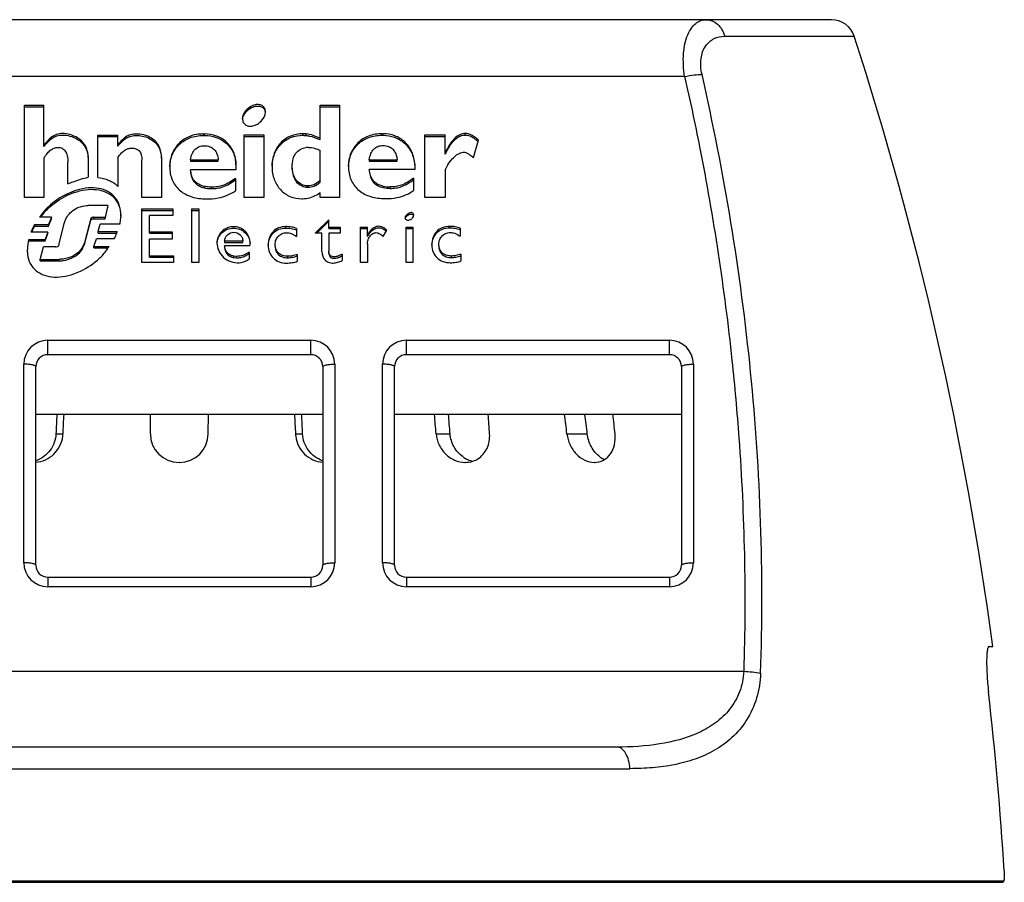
# Model space of a CAD drawing. Header units: millimetres. Extents: x 213 to 307, y 51 to 661.
# Tile 4 of 4: x 253 to 294, y 625 to 661. Entities that reach past the tile are written whole.
import ezdxf

# ---------------------------------------------------------------- set-up
doc = ezdxf.new("R2010")
doc.units = ezdxf.units.MM
doc.header["$LTSCALE"] = 46.71806
doc.layers.get('0').update_dxf_attribs({"linetype": 'CONTINUOUS'})

msp = doc.modelspace()

# ---------------------------------------------------------------- linework, layer by layer
at = {"color": 7}
for p, q in [((287.232, 660.993), (232.683, 660.993)), ((282.763, 660.302), (288.183, 660.302)), ((281.091, 658.617), (238.823, 658.617)), ((253.482, 653.566), (253.482, 657.419)), ((253.482, 657.419), (254.299, 657.419)), ((253.482, 657.357), (254.299, 657.357)), ((254.299, 655.691), (254.299, 657.419)), ((262.936, 657.296), (262.936, 657.358)), ((263.543, 657.194), (263.543, 657.256)), ((263.564, 657.141), (263.543, 657.256)), ((265.843, 655.982), (265.843, 657.415)), ((265.843, 657.415), (266.663, 657.415)), ((265.843, 657.352), (266.663, 657.352)), ((266.663, 657.415), (266.663, 653.562)), ((262.597, 656.859), (262.619, 656.739)), ((256.546, 654.399), (256.546, 656.172)), ((256.546, 656.172), (257.391, 656.172)), ((256.546, 656.11), (257.391, 656.11)), ((257.391, 655.711), (257.391, 656.172)), ((260.957, 656.218), (260.957, 656.155)), ((260.957, 656.218), (261.007, 656.218)), ((260.957, 656.155), (261.007, 656.155)), ((261.007, 656.155), (261.007, 656.218)), ((262.673, 653.562), (262.673, 656.177)), ((262.673, 656.177), (263.493, 656.177)), ((262.673, 656.115), (263.493, 656.115)), ((263.493, 656.177), (263.493, 653.562)), ((265.128, 656.161), (265.128, 656.224)), ((265.261, 656.155), (265.261, 656.218)), ((268.434, 656.229), (268.434, 656.166)), ((268.434, 656.229), (268.485, 656.229)), ((268.434, 656.166), (268.485, 656.166)), ((268.485, 656.166), (268.485, 656.229)), ((270.23, 653.562), (270.23, 656.177)), ((270.23, 656.177), (271.075, 656.177)), ((270.23, 656.115), (271.075, 656.115)), ((271.075, 655.368), (271.075, 656.177)), ((271.92, 656.174), (271.92, 656.237)), ((272.264, 655.233), (272.477, 655.957)), ((254.299, 655.215), (254.299, 653.566)), ((256.148, 655.236), (256.148, 654.409)), ((257.391, 655.238), (257.391, 654.026)), ((258.395, 653.562), (258.395, 655.128)), ((259.215, 655.211), (259.215, 653.562)), ((260.429, 655.138), (260.429, 655.076)), ((260.429, 655.138), (261.589, 655.138)), ((261.589, 655.076), (261.589, 655.138)), ((265.843, 654.198), (265.843, 655.529)), ((267.904, 655.138), (267.904, 655.076)), ((267.904, 655.138), (269.067, 655.138)), ((269.067, 655.076), (269.067, 655.138)), ((255.303, 654.132), (255.303, 655.037)), ((260.429, 655.076), (261.589, 655.076)), ((262.329, 654.72), (260.429, 654.72)), ((262.329, 654.93), (262.329, 654.72)), ((267.904, 655.076), (269.067, 655.076)), ((269.807, 654.731), (267.904, 654.731)), ((269.807, 654.931), (269.807, 654.731)), ((262.304, 654.361), (262.304, 653.842)), ((269.753, 654.372), (269.753, 653.853)), ((271.075, 654.682), (271.075, 653.562)), ((261.007, 653.964), (261.007, 654.026)), ((261.3, 653.933), (261.3, 653.996)), ((265.262, 653.995), (265.262, 654.057)), ((265.342, 653.992), (265.342, 654.054)), ((268.485, 653.975), (268.485, 654.037)), ((268.777, 653.944), (268.777, 654.007)), ((254.299, 653.566), (253.482, 653.566)), ((255.554, 653.768), (255.554, 653.83)), ((257.207, 653.575), (257.207, 653.637)), ((259.215, 653.562), (258.395, 653.562)), ((263.493, 653.562), (262.673, 653.562)), ((265.843, 653.562), (265.843, 653.769)), ((266.663, 653.562), (265.843, 653.562)), ((271.075, 653.562), (270.23, 653.562)), ((254.483, 653.114), (254.483, 653.176)), ((256.971, 653.225), (256.151, 653.225)), ((256.971, 653.225), (256.865, 652.736)), ((256.865, 652.674), (256.971, 653.163)), ((258.395, 650.847), (258.395, 653.088)), ((258.395, 653.088), (259.689, 653.088)), ((259.689, 653.088), (259.689, 652.807)), ((260.483, 650.847), (260.483, 653.088)), ((260.483, 653.088), (260.769, 653.088)), ((260.769, 653.088), (260.769, 650.847)), ((254.618, 652.736), (254.116, 652.736)), ((254.618, 652.736), (254.485, 652.428)), ((254.485, 652.365), (254.618, 652.674)), ((254.618, 652.674), (254.618, 652.736)), ((256.258, 652.682), (255.989, 651.675)), ((256.282, 652.644), (256.282, 652.707)), ((256.389, 652.736), (256.389, 652.674)), ((256.389, 652.736), (256.865, 652.736)), ((256.389, 652.674), (256.865, 652.674)), ((256.865, 652.674), (256.865, 652.736)), ((257.515, 652.794), (257.515, 652.757)), ((258.395, 653.026), (259.689, 653.026)), ((258.713, 652.069), (258.713, 652.807)), ((259.689, 652.807), (258.713, 652.807)), ((260.483, 653.026), (260.769, 653.026)), ((269.404, 652.725), (269.41, 652.69)), ((269.543, 652.836), (269.543, 652.898)), ((269.761, 652.827), (269.753, 652.87)), ((253.906, 652.428), (253.906, 652.365)), ((253.906, 652.428), (254.485, 652.428)), ((253.906, 652.365), (254.485, 652.365)), ((254.485, 652.365), (254.485, 652.428)), ((254.932, 651.624), (255.145, 652.477)), ((255.989, 651.613), (256.258, 652.62)), ((256.571, 652.139), (256.652, 652.447)), ((257.471, 652.447), (256.652, 652.447)), ((264.417, 652.284), (264.417, 652.346)), ((264.865, 652.269), (264.865, 651.934)), ((266.213, 652.635), (265.659, 652.09)), ((265.69, 652.058), (266.213, 652.573)), ((266.213, 652.264), (266.213, 652.635)), ((266.213, 652.326), (266.69, 652.326)), ((266.213, 652.264), (266.69, 652.264)), ((266.69, 652.326), (266.69, 652.067)), ((267.536, 650.847), (267.536, 652.326)), ((267.536, 652.326), (267.834, 652.326)), ((267.536, 652.264), (267.834, 652.264)), ((267.834, 651.928), (267.834, 652.326)), ((269.44, 650.847), (269.44, 652.326)), ((269.44, 652.326), (269.726, 652.326)), ((269.44, 652.264), (269.726, 652.264)), ((269.726, 652.326), (269.726, 650.847)), ((271.259, 652.294), (271.259, 652.357)), ((271.71, 652.28), (271.71, 651.944)), ((254.457, 652.117), (253.746, 652.117)), ((254.457, 652.117), (254.351, 651.807)), ((254.351, 651.745), (254.457, 652.055)), ((254.457, 652.055), (254.457, 652.117)), ((256.386, 651.518), (256.491, 651.829)), ((257.232, 651.829), (256.491, 651.829)), ((256.571, 652.077), (256.571, 652.139)), ((256.571, 652.139), (257.366, 652.139)), ((256.571, 652.077), (257.345, 652.077)), ((258.713, 652.131), (259.663, 652.131)), ((258.713, 652.069), (259.663, 652.069)), ((259.663, 652.131), (259.663, 651.822)), ((265.659, 652.067), (265.659, 652.09)), ((265.925, 652.067), (265.659, 652.067)), ((265.925, 651.289), (265.925, 652.067)), ((266.213, 652.067), (266.213, 651.314)), ((266.69, 652.067), (266.213, 652.067)), ((268.485, 651.939), (268.644, 652.197)), ((253.66, 651.807), (254.351, 651.807)), ((253.66, 651.745), (254.351, 651.745)), ((254.138, 650.978), (254.273, 651.498)), ((254.775, 651.498), (254.273, 651.498)), ((254.351, 651.745), (254.351, 651.807)), ((255.989, 651.675), (255.989, 651.613)), ((256.386, 651.456), (256.386, 651.518)), ((256.386, 651.518), (257.021, 651.518)), ((256.386, 651.456), (256.98, 651.456)), ((258.713, 651.065), (258.713, 651.822)), ((259.663, 651.822), (258.713, 651.822)), ((262.91, 651.542), (261.852, 651.542)), ((261.854, 651.75), (261.854, 651.687)), ((261.854, 651.75), (262.617, 651.75)), ((261.854, 651.687), (262.617, 651.687)), ((262.617, 651.687), (262.617, 651.75)), ((267.823, 651.627), (267.823, 650.847)), ((253.608, 651.282), (253.608, 651.392)), ((255.553, 651.079), (255.553, 651.142)), ((258.713, 651.127), (259.717, 651.127)), ((258.713, 651.065), (259.717, 651.065)), ((259.717, 651.127), (259.717, 650.847)), ((262.237, 651.05), (262.237, 651.112)), ((262.354, 651.103), (262.237, 651.112)), ((262.237, 651.05), (262.354, 651.041)), ((262.354, 651.041), (262.354, 651.103)), ((262.885, 651.282), (262.885, 651.001)), ((264.496, 651.044), (264.496, 651.106)), ((264.89, 651.185), (264.89, 650.899)), ((266.769, 651.188), (266.769, 650.929)), ((271.339, 651.054), (271.339, 651.117)), ((271.736, 651.195), (271.736, 650.909)), ((254.138, 650.916), (254.138, 650.978)), ((254.138, 650.978), (254.933, 650.978)), ((254.138, 650.916), (254.933, 650.916)), ((254.933, 650.916), (254.933, 650.978)), ((259.717, 650.847), (258.395, 650.847)), ((260.769, 650.847), (260.483, 650.847)), ((267.823, 650.847), (267.536, 650.847)), ((269.726, 650.847), (269.44, 650.847)), ((254.457, 646.993), (254.457, 647.597)), ((254.457, 647.597), (265.457, 647.597)), ((265.457, 646.993), (265.457, 647.597)), ((269.457, 646.993), (269.457, 647.597)), ((269.457, 647.597), (280.457, 647.597)), ((280.457, 646.993), (280.457, 647.597)), ((265.457, 646.993), (254.457, 646.993)), ((280.457, 646.993), (269.457, 646.993)), ((253.457, 638.297), (253.457, 646.597)), ((253.957, 638.193), (253.957, 646.493)), ((265.957, 646.493), (265.957, 638.193)), ((266.457, 646.597), (266.457, 638.297)), ((268.457, 638.297), (268.457, 646.597)), ((268.957, 638.193), (268.957, 646.493)), ((280.957, 646.493), (280.957, 638.193)), ((281.457, 646.597), (281.457, 638.297)), ((265.957, 644.493), (253.957, 644.493)), ((258.74, 644.493), (258.747, 643.683)), ((261.168, 643.683), (261.175, 644.493)), ((280.957, 644.493), (268.957, 644.493)), ((254.799, 643.683), (255.098, 643.683)), ((264.816, 643.683), (265.115, 643.683)), ((270.7, 643.683), (271.285, 643.683)), ((276.17, 643.683), (277.02, 643.683)), ((259.968, 642.493), (259.947, 642.493)), ((271.925, 642.493), (271.906, 642.493)), ((277.327, 642.493), (277.31, 642.493)), ((254.457, 637.693), (254.457, 637.297)), ((254.457, 637.693), (265.457, 637.693)), ((265.457, 637.693), (265.457, 637.297)), ((269.457, 637.693), (269.457, 637.297)), ((269.457, 637.693), (280.457, 637.693)), ((280.457, 637.693), (280.457, 637.297)), ((265.457, 637.297), (254.457, 637.297)), ((280.457, 637.297), (269.457, 637.297)), ((293.813, 634.793), (293.978, 634.793)), ((236.353, 633.762), (283.562, 633.762)), ((278.259, 630.593), (241.655, 630.593)), ((241.113, 629.691), (278.801, 629.691)), ((294.435, 624.993), (225.479, 624.993)), ((225.518, 624.943), (294.396, 624.943))]:
    msp.add_line(p, q, dxfattribs=at)
for centre, radius, start, end in [((287.232, 659.993), 1, 17.9571, 90), ((149.771, 615.443), 145.5, 7.64245, 17.95712), ((263.26, 657.085), 0.304, 10.5146, 21.105), ((263.742, 651.205), 5.219, 66.2591, 66.5167), ((258.861, 652.022), 5.854, 140.7462, 141.199), ((261.019, 652.655), 4.743, 139.3536, 139.8985), ((265.367, 654.776), 0.88, 90.0738, 96.9227), ((274.887, 653.532), 4.231, 153.5326, 154.2722), ((268.78, 655.436), 1.43, 258.111, 269.9149), ((268.78, 655.374), 1.43, 258.111, 269.9149), ((256.553, 651.05), 2.929, 142.4393, 144.8239), ((256.6, 652.757), 0.915, 358.424, 359.9932), ((269.785, 652.425), 0.476, 126.3495, 129.369), ((269.66, 652.774), 0.0995, 20.1567, 27.4024), ((266.727, 645.644), 14.505, 152.1179, 153.496), ((266.73, 645.581), 14.508, 152.1179, 153.0366), ((266.723, 645.584), 14.5, 153.0366, 153.2202), ((262.202, 651.663), 0.669, 158.0787, 169.2629), ((263.641, 648.508), 3.896, 71.6852, 71.9455), ((268.323, 651.641), 0.497, 143.6284, 149.8365), ((268.402, 651.749), 0.576, 128.8797, 132.9828), ((270.493, 648.54), 3.874, 71.6883, 71.9496), ((255.31, 651.391), 1.701, 165.8515, 179.9684), ((262.2, 651.665), 0.666, 169.3251, 179.9864), ((262.199, 651.665), 0.665, 180.0026, 186.1739), ((262.256, 651.665), 0.666, 349.3251, 359.9864), ((266.097, 652.445), 1.481, 293.9608, 296.9809), ((254.457, 646.597), 1, 90.0057, 179.9942), ((265.457, 646.597), 1, 0.0053, 89.994), ((269.457, 646.597), 1, 90.0057, 179.9942), ((280.457, 646.597), 1, 0.0053, 89.994), ((254.457, 646.493), 0.5, 90, 180), ((265.457, 646.493), 0.5, 0, 90), ((269.457, 646.493), 0.5, 90, 180), ((280.457, 646.493), 0.5, 0, 90), ((-85.452, 613.487), 357.43, 4.8462, 4.97688), ((-88.58, 613.471), 361.131, 4.79886, 4.92836), ((-82.263, 619.295), 356.035, 3.92772, 4.05875), ((29.102, 614.371), 248.8, 6.7659, 6.95429), ((27.403, 614.37), 251.333, 6.69764, 6.88435), ((31.951, 618.044), 247.563, 5.94461, 6.13364), ((253.88, 643.741), 1.219, 352.5379, 357.2592), ((259.947, 643.693), 1.2, 180.5, 270), ((259.968, 643.693), 1.2, 270, 359.5), ((266.034, 643.741), 1.219, 182.7407, 187.4664), ((272.55, 643.712), 1.23, 233.9473, 241.7725), ((254.457, 638.297), 1, 180.0056, 269.9937), ((265.457, 638.297), 1, 270.0062, 359.9933), ((269.457, 638.297), 1, 180.0056, 269.9937), ((280.457, 638.297), 1, 270.0062, 359.9933), ((254.457, 638.193), 0.5, 180, 270), ((265.457, 638.193), 0.5, 270, 360), ((269.457, 638.193), 0.5, 180, 270), ((280.457, 638.193), 0.5, 270, 360), ((152.195, 616.746), 142.523, 3.48794, 6.50714)]:
    msp.add_arc(centre, radius, start, end, dxfattribs=at)
for points, knots in [([(281.091, 658.617), (281.042, 658.939), (281.006, 659.532), (281.138, 660.228), (281.355, 660.636), (281.543, 660.842), (281.76, 660.967), (281.918, 660.993), (281.995, 660.993)], [0, 0, 0, 0, 0.346489, 0.626502, 0.738264, 0.833918, 0.918831, 1, 1, 1, 1]), ([(281.995, 660.993), (282.077, 660.993), (282.253, 660.959), (282.568, 660.757), (282.714, 660.489), (282.763, 660.302)], [0, 0, 0, 0, 0.225301, 0.473149, 1, 1, 1, 1]), ([(281.818, 658.707), (281.768, 658.925), (281.731, 659.341), (281.917, 659.897), (282.301, 660.238), (282.613, 660.302), (282.763, 660.302)], [0, 0, 0, 0, 0.313539, 0.571889, 0.79013, 1, 1, 1, 1]), ([(281.091, 658.617), (281.223, 658.646), (281.464, 658.688), (281.708, 658.709), (281.818, 658.707)], [0, 0, 0, 0, 0.550674, 1, 1, 1, 1]), ([(281.091, 658.617), (281.314, 657.639), (282.149, 653.717), (282.753, 649.745), (283.07, 646.755)], [0, 0, 0, 0, 0.25011, 1, 1, 1, 1]), ([(284.268, 633.679), (284.342, 635.778), (284.34, 639.982), (283.919, 646.274), (283.092, 652.528), (282.281, 656.656), (281.818, 658.707)], [0, 0, 0, 0, 0.249863, 0.499801, 0.749848, 1, 1, 1, 1]), ([(262.936, 657.358), (262.84, 657.301), (262.679, 657.161), (262.597, 656.955), (262.597, 656.859)], [0, 0, 0, 0, 0.538739, 1, 1, 1, 1]), ([(262.602, 656.857), (262.608, 656.899), (262.666, 657.079), (262.812, 657.222), (262.936, 657.296)], [0, 0, 0, 0, 0.227279, 1, 1, 1, 1]), ([(263.543, 657.256), (263.525, 657.304), (263.461, 657.393), (263.303, 657.456), (263.118, 657.445), (262.997, 657.394), (262.936, 657.358)], [0, 0, 0, 0, 0.220901, 0.444241, 0.698936, 1, 1, 1, 1]), ([(262.936, 657.296), (262.997, 657.331), (263.118, 657.383), (263.303, 657.394), (263.461, 657.331), (263.525, 657.242), (263.543, 657.194)], [0, 0, 0, 0, 0.301064, 0.555759, 0.779099, 1, 1, 1, 1]), ([(263.229, 656.634), (263.277, 656.663), (263.44, 656.787), (263.564, 656.99), (263.564, 657.141)], [0, 0, 0, 0, 0.268515, 1, 1, 1, 1]), ([(262.619, 656.739), (262.637, 656.691), (262.702, 656.601), (262.86, 656.537), (263.047, 656.547), (263.168, 656.599), (263.229, 656.634)], [0, 0, 0, 0, 0.222215, 0.446058, 0.700371, 1, 1, 1, 1]), ([(256.148, 655.236), (256.148, 655.39), (256.091, 655.685), (255.816, 656.007), (255.485, 656.177), (255.166, 656.246), (254.883, 656.23), (254.652, 656.123), (254.465, 655.955), (254.355, 655.823), (254.299, 655.753)], [0, 0, 0, 0, 0.179902, 0.333135, 0.477055, 0.605668, 0.709219, 0.800842, 0.895274, 1, 1, 1, 1]), ([(254.328, 655.727), (254.382, 655.793), (254.488, 655.917), (254.672, 656.073), (254.898, 656.169), (255.171, 656.182), (255.48, 656.116), (255.799, 655.955), (256.07, 655.656), (256.139, 655.38), (256.147, 655.234)], [0, 0, 0, 0, 0.103657, 0.19787, 0.290375, 0.395442, 0.525092, 0.669723, 0.823148, 1, 1, 1, 1]), ([(259.215, 655.211), (259.215, 655.374), (259.167, 655.677), (258.896, 656.009), (258.567, 656.167), (258.256, 656.222), (257.983, 656.215), (257.755, 656.128), (257.563, 655.972), (257.45, 655.844), (257.391, 655.773)], [0, 0, 0, 0, 0.191426, 0.343925, 0.483945, 0.610455, 0.712139, 0.799982, 0.891683, 1, 1, 1, 1]), ([(257.42, 655.745), (257.437, 655.765), (257.501, 655.837), (257.568, 655.907), (257.621, 655.953)], [0, 0, 0, 0, 0.269789, 1, 1, 1, 1]), ([(257.621, 655.953), (257.669, 655.995), (257.772, 656.071), (257.956, 656.142), (258.173, 656.161), (258.519, 656.125), (258.902, 655.963), (259.162, 655.593), (259.208, 655.345), (259.214, 655.21)], [0, 0, 0, 0, 0.088738, 0.175121, 0.271331, 0.388091, 0.659252, 0.812863, 1, 1, 1, 1]), ([(260.957, 656.218), (260.766, 656.218), (260.395, 656.157), (259.925, 655.861), (259.621, 655.401), (259.558, 655.035), (259.558, 654.848)], [0, 0, 0, 0, 0.262613, 0.503687, 0.742685, 1, 1, 1, 1]), ([(259.559, 654.843), (259.565, 655.023), (259.639, 655.376), (259.946, 655.815), (260.407, 656.097), (260.77, 656.155), (260.957, 656.155)], [0, 0, 0, 0, 0.255462, 0.494497, 0.736496, 1, 1, 1, 1]), ([(262.329, 654.93), (262.329, 655.114), (262.266, 655.47), (261.959, 655.902), (261.517, 656.162), (261.178, 656.218), (261.007, 656.218)], [0, 0, 0, 0, 0.269095, 0.511051, 0.750295, 1, 1, 1, 1]), ([(261.007, 656.155), (261.174, 656.155), (261.504, 656.103), (261.938, 655.856), (262.247, 655.447), (262.321, 655.105), (262.328, 654.929)], [0, 0, 0, 0, 0.250921, 0.491373, 0.73354, 1, 1, 1, 1]), ([(265.128, 656.224), (264.949, 656.224), (264.6, 656.162), (264.165, 655.861), (263.891, 655.401), (263.836, 655.04), (263.836, 654.854)], [0, 0, 0, 0, 0.254839, 0.491689, 0.733616, 1, 1, 1, 1]), ([(263.837, 654.853), (263.843, 655.033), (263.908, 655.379), (264.185, 655.817), (264.613, 656.103), (264.954, 656.161), (265.128, 656.161)], [0, 0, 0, 0, 0.264319, 0.50608, 0.743947, 1, 1, 1, 1]), ([(265.261, 656.218), (265.228, 656.221), (265.184, 656.224), (265.139, 656.224), (265.128, 656.224)], [0, 0, 0, 0, 0.740336, 1, 1, 1, 1]), ([(265.128, 656.161), (265.139, 656.161), (265.184, 656.161), (265.228, 656.159), (265.261, 656.155)], [0, 0, 0, 0, 0.259664, 1, 1, 1, 1]), ([(265.843, 656.045), (265.749, 656.086), (265.561, 656.163), (265.361, 656.207), (265.261, 656.218)], [0, 0, 0, 0, 0.505819, 1, 1, 1, 1]), ([(265.261, 656.155), (265.31, 656.15), (265.503, 656.12), (265.688, 656.05), (265.822, 655.992)], [0, 0, 0, 0, 0.250783, 1, 1, 1, 1]), ([(268.434, 656.229), (268.243, 656.229), (267.871, 656.168), (267.4, 655.872), (267.095, 655.412), (267.032, 655.046), (267.032, 654.859)], [0, 0, 0, 0, 0.263115, 0.504233, 0.743002, 1, 1, 1, 1]), ([(267.033, 654.854), (267.039, 655.035), (267.112, 655.387), (267.42, 655.827), (267.884, 656.108), (268.247, 656.166), (268.434, 656.166)], [0, 0, 0, 0, 0.25514, 0.493948, 0.735996, 1, 1, 1, 1]), ([(269.807, 654.931), (269.798, 655.118), (269.721, 655.473), (269.416, 655.905), (268.984, 656.172), (268.652, 656.229), (268.485, 656.229)], [0, 0, 0, 0, 0.273516, 0.518506, 0.755788, 1, 1, 1, 1]), ([(268.485, 656.166), (268.648, 656.166), (268.971, 656.112), (269.395, 655.859), (269.702, 655.449), (269.787, 655.109), (269.803, 654.93)], [0, 0, 0, 0, 0.245448, 0.483805, 0.728829, 1, 1, 1, 1]), ([(271.92, 656.237), (271.842, 656.237), (271.674, 656.2), (271.452, 656.032), (271.249, 655.768), (271.134, 655.553), (271.075, 655.431)], [0, 0, 0, 0, 0.191619, 0.404493, 0.668249, 1, 1, 1, 1]), ([(271.099, 655.417), (271.156, 655.532), (271.269, 655.735), (271.466, 655.983), (271.683, 656.14), (271.844, 656.174), (271.92, 656.174)], [0, 0, 0, 0, 0.328608, 0.591476, 0.805661, 1, 1, 1, 1]), ([(272.477, 655.957), (272.424, 656), (272.329, 656.075), (272.19, 656.169), (272.056, 656.226), (271.965, 656.237), (271.92, 656.237)], [0, 0, 0, 0, 0.318932, 0.573542, 0.789383, 1, 1, 1, 1]), ([(271.92, 656.174), (271.982, 656.174), (272.114, 656.151), (272.227, 656.081), (272.284, 656.042)], [0, 0, 0, 0, 0.470907, 1, 1, 1, 1]), ([(272.284, 656.042), (272.297, 656.033), (272.358, 655.989), (272.417, 655.943), (272.462, 655.907)], [0, 0, 0, 0, 0.225632, 1, 1, 1, 1]), ([(254.299, 655.215), (254.344, 655.284), (254.43, 655.404), (254.57, 655.551), (254.72, 655.64), (254.828, 655.657), (254.881, 655.657)], [0, 0, 0, 0, 0.324098, 0.580595, 0.794114, 1, 1, 1, 1]), ([(254.881, 655.657), (254.94, 655.657), (255.061, 655.633), (255.206, 655.5), (255.289, 655.29), (255.303, 655.128), (255.303, 655.037)], [0, 0, 0, 0, 0.210974, 0.422302, 0.675246, 1, 1, 1, 1]), ([(257.391, 655.238), (257.438, 655.303), (257.527, 655.415), (257.673, 655.545), (257.822, 655.616), (257.923, 655.627), (257.973, 655.627)], [0, 0, 0, 0, 0.331984, 0.586412, 0.796637, 1, 1, 1, 1]), ([(257.973, 655.627), (258.028, 655.627), (258.138, 655.615), (258.358, 655.484), (258.395, 655.265), (258.395, 655.128)], [0, 0, 0, 0, 0.226271, 0.440503, 1, 1, 1, 1]), ([(260.429, 655.138), (260.442, 655.226), (260.48, 655.385), (260.605, 655.584), (260.791, 655.705), (260.934, 655.726), (261.007, 655.726)], [0, 0, 0, 0, 0.290803, 0.53392, 0.758678, 1, 1, 1, 1]), ([(261.007, 655.726), (261.086, 655.727), (261.238, 655.703), (261.429, 655.576), (261.552, 655.377), (261.583, 655.221), (261.589, 655.138)], [0, 0, 0, 0, 0.255985, 0.48845, 0.728355, 1, 1, 1, 1]), ([(264.68, 654.855), (264.68, 654.962), (264.7, 655.159), (264.815, 655.417), (265.012, 655.592), (265.177, 655.639), (265.261, 655.649)], [0, 0, 0, 0, 0.294885, 0.540584, 0.764598, 1, 1, 1, 1]), ([(265.366, 655.655), (265.45, 655.655), (265.615, 655.63), (265.772, 655.57), (265.843, 655.529)], [0, 0, 0, 0, 0.503393, 1, 1, 1, 1]), ([(267.904, 655.138), (267.915, 655.227), (267.954, 655.388), (268.08, 655.591), (268.267, 655.715), (268.412, 655.738), (268.485, 655.738)], [0, 0, 0, 0, 0.290782, 0.535006, 0.760409, 1, 1, 1, 1]), ([(268.485, 655.738), (268.564, 655.738), (268.718, 655.714), (268.91, 655.583), (269.031, 655.381), (269.061, 655.222), (269.067, 655.138)], [0, 0, 0, 0, 0.255485, 0.487789, 0.728129, 1, 1, 1, 1]), ([(271.075, 654.682), (271.118, 654.792), (271.215, 654.987), (271.4, 655.219), (271.585, 655.368), (271.747, 655.448), (271.89, 655.47), (272.01, 655.419), (272.125, 655.331), (272.213, 655.267), (272.264, 655.233)], [0, 0, 0, 0, 0.218695, 0.39861, 0.543544, 0.653375, 0.730777, 0.800672, 0.886469, 1, 1, 1, 1]), ([(259.558, 654.848), (259.558, 654.663), (259.618, 654.302), (259.934, 653.852), (260.424, 653.574), (260.805, 653.513), (261.007, 653.507)], [0, 0, 0, 0, 0.252022, 0.483362, 0.724738, 1, 1, 1, 1]), ([(261.007, 654.026), (260.925, 654.043), (260.77, 654.097), (260.581, 654.252), (260.463, 654.469), (260.434, 654.633), (260.429, 654.72)], [0, 0, 0, 0, 0.258392, 0.494336, 0.733564, 1, 1, 1, 1]), ([(263.836, 654.854), (263.836, 654.672), (263.892, 654.32), (264.16, 653.872), (264.575, 653.575), (264.909, 653.51), (265.078, 653.51)], [0, 0, 0, 0, 0.26843, 0.513642, 0.751234, 1, 1, 1, 1]), ([(265.262, 654.057), (265.179, 654.068), (265.015, 654.119), (264.82, 654.296), (264.702, 654.554), (264.68, 654.75), (264.68, 654.855)], [0, 0, 0, 0, 0.232576, 0.460061, 0.708909, 1, 1, 1, 1]), ([(264.68, 654.793), (264.68, 654.688), (264.702, 654.491), (264.82, 654.234), (265.015, 654.056), (265.179, 654.005), (265.262, 653.995)], [0, 0, 0, 0, 0.291091, 0.539939, 0.767424, 1, 1, 1, 1]), ([(267.032, 654.859), (267.032, 654.674), (267.092, 654.313), (267.408, 653.863), (267.9, 653.585), (268.283, 653.525), (268.485, 653.518)], [0, 0, 0, 0, 0.251635, 0.482739, 0.72423, 1, 1, 1, 1]), ([(268.485, 654.037), (268.403, 654.055), (268.247, 654.109), (268.058, 654.263), (267.938, 654.48), (267.909, 654.645), (267.904, 654.731)], [0, 0, 0, 0, 0.25837, 0.494708, 0.734006, 1, 1, 1, 1]), ([(255.303, 654.132), (255.375, 654.165), (255.649, 654.28), (255.935, 654.362), (256.148, 654.409)], [0, 0, 0, 0, 0.265446, 1, 1, 1, 1]), ([(256.546, 654.399), (256.705, 654.383), (257.009, 654.303), (257.29, 654.141), (257.391, 654.026)], [0, 0, 0, 0, 0.511393, 1, 1, 1, 1]), ([(260.429, 654.658), (260.434, 654.571), (260.463, 654.406), (260.581, 654.19), (260.77, 654.035), (260.925, 653.981), (261.007, 653.964)], [0, 0, 0, 0, 0.266436, 0.505664, 0.741608, 1, 1, 1, 1]), ([(262.304, 654.361), (262.143, 654.244), (261.9, 654.092), (261.546, 654.004), (261.382, 653.995), (261.3, 653.996)], [0, 0, 0, 0, 0.549552, 0.773236, 1, 1, 1, 1]), ([(267.904, 654.669), (267.909, 654.582), (267.938, 654.417), (268.058, 654.201), (268.247, 654.046), (268.403, 653.992), (268.485, 653.975)], [0, 0, 0, 0, 0.265994, 0.505292, 0.74163, 1, 1, 1, 1]), ([(269.753, 654.372), (269.602, 654.254), (269.368, 654.101), (269.022, 654.015), (268.86, 654.007), (268.777, 654.007)], [0, 0, 0, 0, 0.542115, 0.76826, 1, 1, 1, 1]), ([(268.777, 653.944), (268.86, 653.944), (269.022, 653.953), (269.368, 654.039), (269.602, 654.192), (269.753, 654.309)], [0, 0, 0, 0, 0.23174, 0.457885, 1, 1, 1, 1]), ([(257.207, 653.637), (257.115, 653.729), (256.885, 653.879), (256.474, 653.978), (256.017, 653.964), (255.709, 653.885), (255.554, 653.83)], [0, 0, 0, 0, 0.222729, 0.458574, 0.716967, 1, 1, 1, 1]), ([(255.554, 653.768), (255.709, 653.823), (256.017, 653.901), (256.474, 653.916), (256.885, 653.817), (257.115, 653.666), (257.207, 653.575)], [0, 0, 0, 0, 0.283033, 0.541426, 0.777271, 1, 1, 1, 1]), ([(261.3, 653.996), (261.273, 653.996), (261.175, 653.998), (261.078, 654.011), (261.007, 654.026)], [0, 0, 0, 0, 0.267608, 1, 1, 1, 1]), ([(261.007, 653.964), (261.03, 653.959), (261.126, 653.941), (261.225, 653.933), (261.3, 653.933)], [0, 0, 0, 0, 0.235191, 1, 1, 1, 1]), ([(261.3, 653.933), (261.382, 653.933), (261.546, 653.942), (261.9, 654.03), (262.143, 654.182), (262.304, 654.298)], [0, 0, 0, 0, 0.226764, 0.450448, 1, 1, 1, 1]), ([(265.342, 654.054), (265.335, 654.054), (265.308, 654.054), (265.281, 654.055), (265.262, 654.057)], [0, 0, 0, 0, 0.262912, 1, 1, 1, 1]), ([(265.262, 653.995), (265.281, 653.993), (265.308, 653.992), (265.335, 653.992), (265.342, 653.992)], [0, 0, 0, 0, 0.737088, 1, 1, 1, 1]), ([(265.843, 654.26), (265.767, 654.196), (265.615, 654.083), (265.426, 654.054), (265.342, 654.054)], [0, 0, 0, 0, 0.539138, 1, 1, 1, 1]), ([(265.342, 653.992), (265.426, 653.992), (265.615, 654.021), (265.767, 654.134), (265.843, 654.198)], [0, 0, 0, 0, 0.460862, 1, 1, 1, 1]), ([(255.554, 653.83), (255.461, 653.797), (255.073, 653.636), (254.719, 653.394), (254.483, 653.176)], [0, 0, 0, 0, 0.235621, 1, 1, 1, 1]), ([(254.483, 653.114), (254.565, 653.189), (254.887, 653.458), (255.263, 653.665), (255.554, 653.768)], [0, 0, 0, 0, 0.265183, 1, 1, 1, 1]), ([(257.515, 652.794), (257.515, 652.951), (257.475, 653.26), (257.312, 653.533), (257.207, 653.637)], [0, 0, 0, 0, 0.513754, 1, 1, 1, 1]), ([(257.207, 653.575), (257.305, 653.477), (257.461, 653.226), (257.508, 652.94), (257.514, 652.794)], [0, 0, 0, 0, 0.488263, 1, 1, 1, 1]), ([(261.087, 653.504), (261.254, 653.504), (261.681, 653.531), (262.089, 653.698), (262.304, 653.842)], [0, 0, 0, 0, 0.393068, 1, 1, 1, 1]), ([(265.078, 653.51), (265.094, 653.51), (265.155, 653.511), (265.217, 653.516), (265.262, 653.523)], [0, 0, 0, 0, 0.254974, 1, 1, 1, 1]), ([(265.262, 653.523), (265.364, 653.538), (265.572, 653.594), (265.756, 653.704), (265.843, 653.769)], [0, 0, 0, 0, 0.487161, 1, 1, 1, 1]), ([(268.485, 653.518), (268.492, 653.518), (268.519, 653.517), (268.545, 653.515), (268.565, 653.515)], [0, 0, 0, 0, 0.264052, 1, 1, 1, 1]), ([(268.565, 653.515), (268.731, 653.515), (269.149, 653.54), (269.549, 653.707), (269.753, 653.853)], [0, 0, 0, 0, 0.398589, 1, 1, 1, 1]), ([(254.483, 653.176), (254.448, 653.145), (254.314, 653.009), (254.196, 652.856), (254.116, 652.736)], [0, 0, 0, 0, 0.244369, 1, 1, 1, 1]), ([(254.232, 652.835), (254.251, 652.86), (254.329, 652.958), (254.414, 653.051), (254.483, 653.114)], [0, 0, 0, 0, 0.254837, 1, 1, 1, 1]), ([(255.554, 653.05), (255.638, 653.106), (255.83, 653.196), (256.042, 653.225), (256.151, 653.225)], [0, 0, 0, 0, 0.478584, 1, 1, 1, 1]), ([(255.145, 652.477), (255.157, 652.53), (255.234, 652.756), (255.402, 652.949), (255.554, 653.05)], [0, 0, 0, 0, 0.232207, 1, 1, 1, 1]), ([(256.282, 652.707), (256.28, 652.704), (256.274, 652.699), (256.263, 652.694), (256.259, 652.686), (256.258, 652.682)], [0, 0, 0, 0, 0.292935, 0.623719, 1, 1, 1, 1]), ([(256.389, 652.736), (256.367, 652.736), (256.329, 652.739), (256.293, 652.719), (256.282, 652.707)], [0, 0, 0, 0, 0.555791, 1, 1, 1, 1]), ([(256.282, 652.644), (256.293, 652.657), (256.329, 652.676), (256.367, 652.674), (256.389, 652.674)], [0, 0, 0, 0, 0.444209, 1, 1, 1, 1]), ([(257.471, 652.447), (257.477, 652.471), (257.499, 652.565), (257.513, 652.661), (257.514, 652.732)], [0, 0, 0, 0, 0.257421, 1, 1, 1, 1]), ([(269.543, 652.898), (269.524, 652.886), (269.463, 652.845), (269.404, 652.777), (269.404, 652.725)], [0, 0, 0, 0, 0.309668, 1, 1, 1, 1]), ([(269.407, 652.689), (269.409, 652.695), (269.416, 652.717), (269.429, 652.737), (269.44, 652.751)], [0, 0, 0, 0, 0.236072, 1, 1, 1, 1]), ([(269.41, 652.69), (269.416, 652.672), (269.438, 652.638), (269.495, 652.616), (269.559, 652.617), (269.602, 652.63), (269.623, 652.64)], [0, 0, 0, 0, 0.230357, 0.460841, 0.717929, 1, 1, 1, 1]), ([(269.753, 652.87), (269.747, 652.888), (269.723, 652.919), (269.665, 652.936), (269.603, 652.928), (269.563, 652.91), (269.543, 652.898)], [0, 0, 0, 0, 0.229267, 0.458293, 0.716558, 1, 1, 1, 1]), ([(269.543, 652.836), (269.562, 652.847), (269.6, 652.865), (269.659, 652.873), (269.714, 652.861), (269.74, 652.835), (269.748, 652.82)], [0, 0, 0, 0, 0.283514, 0.543792, 0.775676, 1, 1, 1, 1]), ([(269.623, 652.64), (269.662, 652.659), (269.728, 652.71), (269.761, 652.79), (269.761, 652.827)], [0, 0, 0, 0, 0.542673, 1, 1, 1, 1]), ([(256.258, 652.62), (256.259, 652.623), (256.264, 652.634), (256.276, 652.638), (256.282, 652.644)], [0, 0, 0, 0, 0.272588, 1, 1, 1, 1]), ([(261.536, 651.659), (261.543, 651.742), (261.59, 651.909), (261.748, 652.114), (261.97, 652.25), (262.228, 652.297), (262.485, 652.25), (262.708, 652.114), (262.866, 651.909), (262.912, 651.742), (262.92, 651.659)], [0, 0, 0, 0, 0.123828, 0.248305, 0.373807, 0.499987, 0.626166, 0.751673, 0.876163, 1, 1, 1, 1]), ([(262.922, 651.665), (262.922, 651.743), (262.894, 651.9), (262.734, 652.175), (262.367, 652.388), (261.948, 652.32), (261.697, 652.123), (261.611, 651.986), (261.582, 651.913)], [0, 0, 0, 0, 0.124416, 0.249465, 0.498485, 0.748771, 0.874762, 1, 1, 1, 1]), ([(264.417, 652.346), (264.314, 652.346), (264.113, 652.315), (263.861, 652.147), (263.706, 651.884), (263.677, 651.678), (263.677, 651.571)], [0, 0, 0, 0, 0.25936, 0.494087, 0.732639, 1, 1, 1, 1]), ([(263.678, 651.57), (263.684, 651.67), (263.723, 651.861), (263.881, 652.102), (264.126, 652.255), (264.318, 652.284), (264.417, 652.284)], [0, 0, 0, 0, 0.263052, 0.501275, 0.7382, 1, 1, 1, 1]), ([(264.865, 652.269), (264.795, 652.293), (264.649, 652.337), (264.495, 652.346), (264.417, 652.346)], [0, 0, 0, 0, 0.486863, 1, 1, 1, 1]), ([(264.417, 652.284), (264.493, 652.284), (264.64, 652.276), (264.781, 652.234), (264.849, 652.212)], [0, 0, 0, 0, 0.516708, 1, 1, 1, 1]), ([(268.644, 652.197), (268.585, 652.244), (268.499, 652.31), (268.366, 652.357), (268.221, 652.365), (268, 652.265), (267.887, 652.095), (267.834, 651.991)], [0, 0, 0, 0, 0.223228, 0.319607, 0.416542, 0.650154, 1, 1, 1, 1]), ([(268.04, 652.198), (268.097, 652.244), (268.22, 652.307), (268.357, 652.296), (268.413, 652.277)], [0, 0, 0, 0, 0.555066, 1, 1, 1, 1]), ([(268.413, 652.277), (268.43, 652.271), (268.504, 652.24), (268.569, 652.193), (268.618, 652.155)], [0, 0, 0, 0, 0.22873, 1, 1, 1, 1]), ([(271.259, 652.357), (271.156, 652.357), (270.956, 652.325), (270.705, 652.156), (270.551, 651.894), (270.522, 651.689), (270.522, 651.582)], [0, 0, 0, 0, 0.258433, 0.493054, 0.73203, 1, 1, 1, 1]), ([(270.524, 651.581), (270.529, 651.68), (270.568, 651.871), (270.725, 652.112), (270.969, 652.265), (271.16, 652.294), (271.259, 652.294)], [0, 0, 0, 0, 0.263681, 0.502319, 0.739119, 1, 1, 1, 1]), ([(271.71, 652.28), (271.64, 652.303), (271.492, 652.348), (271.338, 652.357), (271.259, 652.357)], [0, 0, 0, 0, 0.484343, 1, 1, 1, 1]), ([(271.259, 652.294), (271.335, 652.294), (271.484, 652.286), (271.626, 652.245), (271.694, 652.223)], [0, 0, 0, 0, 0.519192, 1, 1, 1, 1]), ([(257.232, 651.829), (257.245, 651.854), (257.298, 651.954), (257.344, 652.058), (257.366, 652.139)], [0, 0, 0, 0, 0.255701, 1, 1, 1, 1]), ([(261.854, 651.75), (261.856, 651.797), (261.878, 651.893), (261.991, 652.051), (262.236, 652.149), (262.48, 652.051), (262.593, 651.893), (262.616, 651.797), (262.617, 651.75)], [0, 0, 0, 0, 0.124854, 0.250483, 0.5, 0.749518, 0.875146, 1, 1, 1, 1]), ([(263.966, 651.597), (263.966, 651.663), (263.99, 651.794), (264.096, 651.957), (264.254, 652.064), (264.38, 652.089), (264.443, 652.089)], [0, 0, 0, 0, 0.263398, 0.508896, 0.750198, 1, 1, 1, 1]), ([(264.443, 652.089), (264.508, 652.089), (264.662, 652.069), (264.794, 651.984), (264.865, 651.934)], [0, 0, 0, 0, 0.425148, 1, 1, 1, 1]), ([(267.823, 651.627), (267.823, 651.651), (267.829, 651.743), (267.86, 651.832), (267.894, 651.891)], [0, 0, 0, 0, 0.262546, 1, 1, 1, 1]), ([(267.834, 651.928), (267.839, 651.938), (267.858, 651.976), (267.88, 652.012), (267.897, 652.038)], [0, 0, 0, 0, 0.263754, 1, 1, 1, 1]), ([(267.897, 652.038), (267.906, 652.051), (267.939, 652.098), (267.978, 652.142), (268.009, 652.171)], [0, 0, 0, 0, 0.272406, 1, 1, 1, 1]), ([(267.923, 651.936), (267.957, 651.982), (268.037, 652.059), (268.145, 652.094), (268.196, 652.094)], [0, 0, 0, 0, 0.527254, 1, 1, 1, 1]), ([(268.196, 652.094), (268.219, 652.094), (268.27, 652.081), (268.37, 652.034), (268.442, 651.981), (268.485, 651.939)], [0, 0, 0, 0, 0.206458, 0.460634, 1, 1, 1, 1]), ([(270.812, 651.607), (270.812, 651.674), (270.835, 651.804), (270.94, 651.967), (271.098, 652.075), (271.224, 652.099), (271.288, 652.099)], [0, 0, 0, 0, 0.263172, 0.507968, 0.748772, 1, 1, 1, 1]), ([(271.288, 652.099), (271.352, 652.099), (271.506, 652.078), (271.638, 651.994), (271.71, 651.944)], [0, 0, 0, 0, 0.4202, 1, 1, 1, 1]), ([(254.775, 651.498), (254.788, 651.498), (254.836, 651.503), (254.882, 651.524), (254.908, 651.546)], [0, 0, 0, 0, 0.276894, 1, 1, 1, 1]), ([(254.908, 651.546), (254.92, 651.556), (254.933, 651.584), (254.929, 651.612), (254.932, 651.624)], [0, 0, 0, 0, 0.532089, 1, 1, 1, 1]), ([(255.989, 651.675), (255.961, 651.571), (255.848, 651.358), (255.663, 651.204), (255.553, 651.142)], [0, 0, 0, 0, 0.459108, 1, 1, 1, 1]), ([(255.553, 651.079), (255.663, 651.142), (255.848, 651.296), (255.961, 651.509), (255.989, 651.613)], [0, 0, 0, 0, 0.540892, 1, 1, 1, 1]), ([(256.625, 651.027), (256.665, 651.064), (256.815, 651.213), (256.941, 651.384), (257.021, 651.518)], [0, 0, 0, 0, 0.257871, 1, 1, 1, 1]), ([(261.538, 651.593), (261.55, 651.479), (261.625, 651.25), (261.866, 650.984), (262.193, 650.833), (262.436, 650.826), (262.552, 650.846)], [0, 0, 0, 0, 0.247319, 0.496454, 0.747693, 1, 1, 1, 1]), ([(262.237, 651.112), (262.185, 651.121), (262.085, 651.151), (261.961, 651.244), (261.88, 651.38), (261.857, 651.486), (261.852, 651.542)], [0, 0, 0, 0, 0.254076, 0.489144, 0.729697, 1, 1, 1, 1]), ([(261.852, 651.479), (261.857, 651.423), (261.88, 651.318), (261.961, 651.182), (262.085, 651.088), (262.185, 651.059), (262.237, 651.05)], [0, 0, 0, 0, 0.270303, 0.510856, 0.745924, 1, 1, 1, 1]), ([(263.677, 651.571), (263.677, 651.469), (263.711, 651.268), (263.877, 651.015), (264.134, 650.854), (264.337, 650.82), (264.442, 650.82)], [0, 0, 0, 0, 0.258281, 0.497162, 0.737733, 1, 1, 1, 1]), ([(264.496, 651.106), (264.423, 651.106), (264.284, 651.124), (264.103, 651.223), (263.987, 651.391), (263.966, 651.526), (263.966, 651.597)], [0, 0, 0, 0, 0.270251, 0.507964, 0.73976, 1, 1, 1, 1]), ([(263.966, 651.534), (263.966, 651.464), (263.987, 651.328), (264.103, 651.16), (264.284, 651.062), (264.423, 651.044), (264.496, 651.044)], [0, 0, 0, 0, 0.26024, 0.492036, 0.729749, 1, 1, 1, 1]), ([(270.522, 651.582), (270.522, 651.479), (270.556, 651.28), (270.723, 651.029), (270.981, 650.87), (271.184, 650.837), (271.288, 650.837)], [0, 0, 0, 0, 0.257707, 0.495809, 0.736418, 1, 1, 1, 1]), ([(271.339, 651.117), (271.266, 651.117), (271.127, 651.134), (270.947, 651.233), (270.832, 651.401), (270.812, 651.537), (270.812, 651.607)], [0, 0, 0, 0, 0.270391, 0.507655, 0.739272, 1, 1, 1, 1]), ([(270.812, 651.545), (270.812, 651.474), (270.832, 651.339), (270.947, 651.171), (271.127, 651.072), (271.266, 651.054), (271.339, 651.054)], [0, 0, 0, 0, 0.260728, 0.492345, 0.729609, 1, 1, 1, 1]), ([(253.608, 651.282), (253.608, 651.147), (253.658, 650.881), (253.81, 650.656), (253.902, 650.566)], [0, 0, 0, 0, 0.511808, 1, 1, 1, 1]), ([(255.553, 651.142), (255.413, 651.062), (255.202, 650.992), (254.987, 650.978), (254.933, 650.978)], [0, 0, 0, 0, 0.748553, 1, 1, 1, 1]), ([(254.933, 650.916), (254.987, 650.916), (255.202, 650.93), (255.413, 651), (255.553, 651.079)], [0, 0, 0, 0, 0.251447, 1, 1, 1, 1]), ([(255.551, 650.374), (255.645, 650.407), (256.034, 650.568), (256.389, 650.809), (256.625, 651.027)], [0, 0, 0, 0, 0.235642, 1, 1, 1, 1]), ([(262.885, 651.282), (262.802, 651.226), (262.635, 651.132), (262.443, 651.103), (262.354, 651.103)], [0, 0, 0, 0, 0.528675, 1, 1, 1, 1]), ([(262.354, 651.041), (262.415, 651.041), (262.538, 651.052), (262.655, 651.093), (262.711, 651.119)], [0, 0, 0, 0, 0.494256, 1, 1, 1, 1]), ([(262.793, 651.162), (262.801, 651.166), (262.832, 651.184), (262.863, 651.204), (262.885, 651.219)], [0, 0, 0, 0, 0.241619, 1, 1, 1, 1]), ([(264.89, 651.185), (264.822, 651.162), (264.694, 651.121), (264.559, 651.106), (264.496, 651.106)], [0, 0, 0, 0, 0.532611, 1, 1, 1, 1]), ([(264.496, 651.044), (264.559, 651.044), (264.694, 651.058), (264.822, 651.099), (264.89, 651.122)], [0, 0, 0, 0, 0.467389, 1, 1, 1, 1]), ([(265.925, 651.289), (265.925, 651.228), (265.942, 651.108), (266.034, 650.949), (266.196, 650.842), (266.327, 650.823), (266.397, 650.823)], [0, 0, 0, 0, 0.247043, 0.478991, 0.71843, 1, 1, 1, 1]), ([(266.769, 651.188), (266.715, 651.161), (266.604, 651.112), (266.437, 651.072), (266.285, 651.104), (266.22, 651.209), (266.213, 651.276), (266.213, 651.314)], [0, 0, 0, 0, 0.255923, 0.50421, 0.722998, 0.841485, 1, 1, 1, 1]), ([(266.213, 651.252), (266.213, 651.199), (266.225, 651.119), (266.293, 651.052), (266.37, 651.02), (266.482, 651.021), (266.567, 651.043), (266.611, 651.058)], [0, 0, 0, 0, 0.291851, 0.403427, 0.512615, 0.746245, 1, 1, 1, 1]), ([(271.736, 651.195), (271.668, 651.172), (271.538, 651.131), (271.402, 651.117), (271.339, 651.117)], [0, 0, 0, 0, 0.532259, 1, 1, 1, 1]), ([(271.339, 651.054), (271.402, 651.054), (271.538, 651.069), (271.668, 651.11), (271.736, 651.133)], [0, 0, 0, 0, 0.467741, 1, 1, 1, 1]), ([(264.442, 650.82), (264.524, 650.82), (264.676, 650.834), (264.826, 650.868), (264.89, 650.899)], [0, 0, 0, 0, 0.536579, 1, 1, 1, 1]), ([(266.397, 650.823), (266.461, 650.823), (266.589, 650.853), (266.71, 650.899), (266.769, 650.929)], [0, 0, 0, 0, 0.489146, 1, 1, 1, 1]), ([(271.288, 650.837), (271.37, 650.837), (271.521, 650.849), (271.672, 650.88), (271.736, 650.909)], [0, 0, 0, 0, 0.536857, 1, 1, 1, 1]), ([(253.902, 650.566), (253.995, 650.476), (254.224, 650.326), (254.635, 650.227), (255.09, 650.24), (255.396, 650.319), (255.551, 650.374)], [0, 0, 0, 0, 0.223264, 0.458992, 0.7169, 1, 1, 1, 1]), ([(253.957, 646.493), (253.957, 646.51), (253.924, 646.533), (253.876, 646.551), (253.782, 646.575), (253.641, 646.592), (253.521, 646.597), (253.457, 646.597)], [0, 0, 0, 0, 0.094324, 0.185963, 0.310216, 0.637126, 1, 1, 1, 1]), ([(265.957, 646.493), (265.957, 646.51), (265.991, 646.533), (266.039, 646.551), (266.132, 646.575), (266.273, 646.592), (266.394, 646.597), (266.457, 646.597)], [0, 0, 0, 0, 0.094323, 0.185962, 0.310216, 0.637127, 1, 1, 1, 1]), ([(268.957, 646.493), (268.957, 646.51), (268.924, 646.533), (268.876, 646.551), (268.782, 646.575), (268.641, 646.592), (268.521, 646.597), (268.457, 646.597)], [0, 0, 0, 0, 0.094324, 0.185963, 0.310216, 0.637126, 1, 1, 1, 1]), ([(280.957, 646.493), (280.957, 646.51), (280.991, 646.533), (281.039, 646.551), (281.132, 646.575), (281.273, 646.592), (281.394, 646.597), (281.457, 646.597)], [0, 0, 0, 0, 0.094323, 0.185962, 0.310216, 0.637127, 1, 1, 1, 1]), ([(283.07, 646.755), (283.185, 645.676), (283.571, 641.357), (283.667, 637.011), (283.562, 633.762)], [0, 0, 0, 0, 0.250153, 1, 1, 1, 1]), ([(254.799, 643.683), (254.788, 643.442), (254.616, 642.956), (254.203, 642.646), (253.974, 642.564)], [0, 0, 0, 0, 0.498178, 1, 1, 1, 1]), ([(265.94, 642.564), (265.711, 642.646), (265.298, 642.956), (265.126, 643.442), (265.115, 643.683)], [0, 0, 0, 0, 0.501822, 1, 1, 1, 1]), ([(270.7, 643.683), (270.713, 643.527), (270.796, 643.218), (271.069, 642.828), (271.454, 642.561), (271.758, 642.493), (271.906, 642.493)], [0, 0, 0, 0, 0.254011, 0.509138, 0.759272, 1, 1, 1, 1]), ([(271.826, 642.718), (271.673, 642.829), (271.416, 643.122), (271.301, 643.495), (271.285, 643.683)], [0, 0, 0, 0, 0.499647, 1, 1, 1, 1]), ([(272.446, 642.641), (272.61, 642.744), (272.885, 643.067), (272.95, 643.479), (272.936, 643.683)], [0, 0, 0, 0, 0.486919, 1, 1, 1, 1]), ([(276.17, 643.683), (276.188, 643.527), (276.276, 643.222), (276.535, 642.834), (276.891, 642.565), (277.175, 642.493), (277.31, 642.493)], [0, 0, 0, 0, 0.264036, 0.525095, 0.772183, 1, 1, 1, 1]), ([(277.55, 642.718), (277.404, 642.831), (277.159, 643.129), (277.042, 643.495), (277.02, 643.683)], [0, 0, 0, 0, 0.493485, 1, 1, 1, 1]), ([(277.327, 642.493), (277.455, 642.493), (277.718, 642.557), (278.02, 642.838), (278.185, 643.236), (278.198, 643.533), (278.183, 643.683)], [0, 0, 0, 0, 0.232672, 0.469444, 0.724716, 1, 1, 1, 1]), ([(253.958, 642.497), (254.098, 642.507), (254.377, 642.58), (254.731, 642.824), (254.986, 643.17), (255.071, 643.444), (255.089, 643.583)], [0, 0, 0, 0, 0.249162, 0.500241, 0.751041, 1, 1, 1, 1]), ([(264.825, 643.583), (264.843, 643.444), (264.928, 643.169), (265.183, 642.824), (265.538, 642.58), (265.817, 642.507), (265.956, 642.497)], [0, 0, 0, 0, 0.248959, 0.499768, 0.750851, 1, 1, 1, 1]), ([(271.925, 642.493), (271.972, 642.493), (272.153, 642.506), (272.331, 642.569), (272.446, 642.641)], [0, 0, 0, 0, 0.253615, 1, 1, 1, 1]), ([(253.957, 638.193), (253.957, 638.211), (253.921, 638.235), (253.871, 638.253), (253.776, 638.276), (253.637, 638.293), (253.519, 638.297), (253.457, 638.297)], [0, 0, 0, 0, 0.099059, 0.194701, 0.322293, 0.648641, 1, 1, 1, 1]), ([(265.957, 638.193), (265.957, 638.211), (265.993, 638.235), (266.043, 638.253), (266.138, 638.276), (266.277, 638.293), (266.396, 638.297), (266.457, 638.297)], [0, 0, 0, 0, 0.099059, 0.194701, 0.322292, 0.648639, 1, 1, 1, 1]), ([(268.957, 638.193), (268.957, 638.211), (268.921, 638.235), (268.871, 638.253), (268.776, 638.276), (268.637, 638.293), (268.519, 638.297), (268.457, 638.297)], [0, 0, 0, 0, 0.099059, 0.194701, 0.322293, 0.648641, 1, 1, 1, 1]), ([(280.957, 638.193), (280.957, 638.211), (280.993, 638.235), (281.043, 638.253), (281.138, 638.276), (281.277, 638.293), (281.396, 638.297), (281.457, 638.297)], [0, 0, 0, 0, 0.099059, 0.194701, 0.322292, 0.648639, 1, 1, 1, 1]), ([(293.813, 634.793), (293.796, 634.793), (293.776, 634.757), (293.762, 634.709), (293.742, 634.614), (293.728, 634.459), (293.719, 634.227), (293.722, 633.944), (293.741, 633.494), (293.772, 633.141), (293.8, 632.898)], [0, 0, 0, 0, 0.025946, 0.050393, 0.083316, 0.174188, 0.296339, 0.445725, 0.617001, 1, 1, 1, 1]), ([(283.562, 633.762), (283.55, 633.469), (283.437, 632.896), (283.008, 632.152), (282.399, 631.581), (281.428, 631.027), (280.02, 630.661), (278.857, 630.593), (278.259, 630.593)], [0, 0, 0, 0, 0.128566, 0.250949, 0.370413, 0.490373, 0.73812, 1, 1, 1, 1]), ([(283.562, 633.762), (283.685, 633.758), (283.922, 633.742), (284.157, 633.706), (284.268, 633.679)], [0, 0, 0, 0, 0.520249, 1, 1, 1, 1]), ([(284.268, 633.679), (284.249, 632.991), (283.953, 631.968), (283.105, 630.971), (282.362, 630.438), (281.538, 630.072), (280.66, 629.837), (279.741, 629.718), (279.117, 629.697), (278.801, 629.691)], [0, 0, 0, 0, 0.273132, 0.39636, 0.515027, 0.632911, 0.752393, 0.874598, 1, 1, 1, 1]), ([(278.801, 629.691), (278.795, 629.806), (278.762, 630.028), (278.664, 630.286), (278.548, 630.447), (278.434, 630.553), (278.326, 630.593), (278.259, 630.593)], [0, 0, 0, 0, 0.302804, 0.590815, 0.715685, 0.824513, 1, 1, 1, 1]), ([(294.454, 625.417), (294.459, 625.334), (294.461, 625.192), (294.451, 625.049), (294.435, 624.993)], [0, 0, 0, 0, 0.589662, 1, 1, 1, 1]), ([(294.435, 624.993), (294.43, 624.98), (294.423, 624.96), (294.404, 624.943), (294.396, 624.943)], [0, 0, 0, 0, 0.638143, 1, 1, 1, 1])]:
    msp.add_open_spline(points, degree=3, knots=knots, dxfattribs=at)
for points in [[(261.007, 653.507), (261.034, 653.506), (261.06, 653.504), (261.087, 653.504)], [(269.44, 652.751), (269.453, 652.766), (269.467, 652.78), (269.483, 652.793)], [(269.503, 652.808), (269.516, 652.818), (269.53, 652.827), (269.543, 652.836)], [(262.711, 651.119), (262.739, 651.132), (262.766, 651.147), (262.793, 651.162)], [(266.611, 651.058), (266.641, 651.068), (266.67, 651.08), (266.699, 651.092)], [(262.552, 650.846), (262.673, 650.867), (262.792, 650.922), (262.885, 651.001)], [(254.838, 644.496), (254.825, 644.225), (254.812, 643.954), (254.799, 643.683)], [(255.098, 643.683), (255.111, 643.954), (255.124, 644.224), (255.137, 644.495)], [(264.777, 644.495), (264.79, 644.224), (264.803, 643.954), (264.816, 643.683)], [(265.115, 643.683), (265.102, 643.954), (265.089, 644.225), (265.076, 644.496)], [(272.19, 642.537), (272.113, 642.56), (272.038, 642.591), (271.968, 642.628)], [(277.71, 642.612), (277.654, 642.643), (277.6, 642.678), (277.55, 642.718)]]:
    msp.add_open_spline(points, degree=3, dxfattribs=at)

doc.saveas('drawing.dxf')
